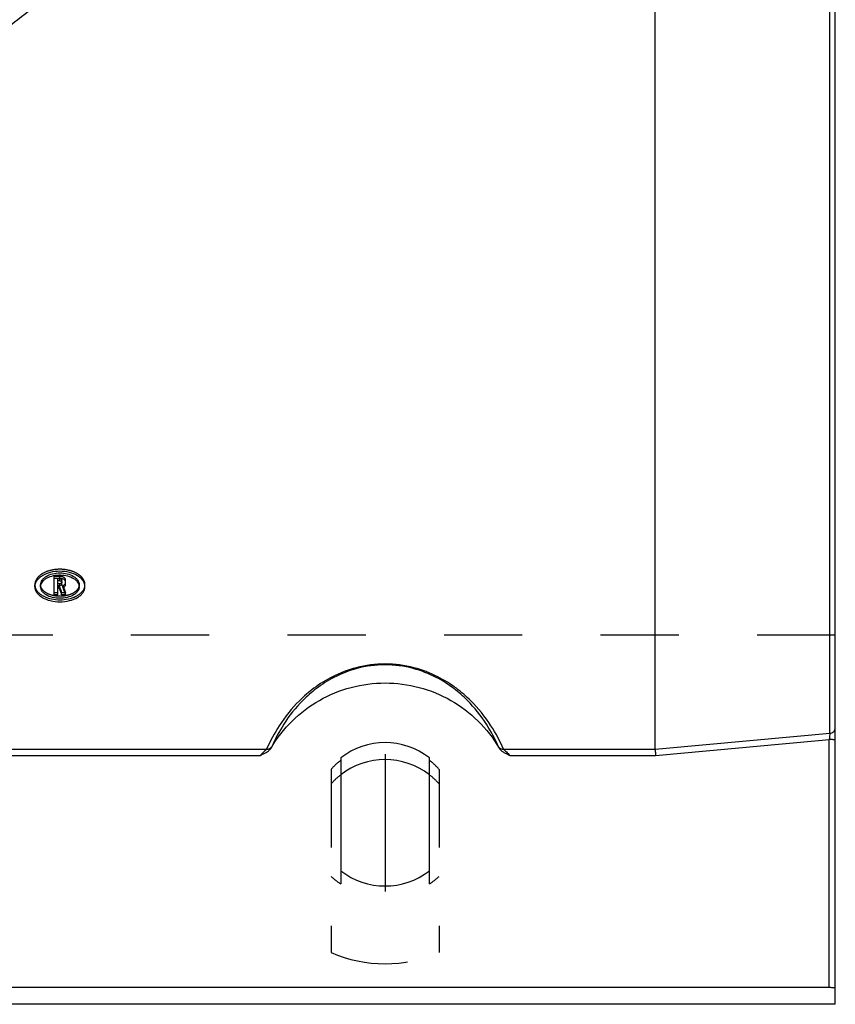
# Model space of a CAD drawing. Header units: millimetres. Extents: x 397 to 603, y 378 to 622.
# Tile 4 of 10: x 530 to 597, y 382 to 465. Entities that reach past the tile are written whole.
import ezdxf

# ---------------------------------------------------------------- set-up
doc = ezdxf.new("R2010")
doc.units = ezdxf.units.MM
doc.header["$LTSCALE"] = 65.185185
doc.linetypes.add('CENTER', pattern=[0.6, 0.375, -0.075, 0.075, -0.075])
doc.linetypes.add('HIDDEN', pattern=[0.2, 0.1, -0.1])
for name, color, linetype in [('FASEN', 7, 'CONTINUOUS'), ('FLAECHEN', 7, 'CONTINUOUS'), ('KOERPER', 7, 'CONTINUOUS'), ('KONST.EL_MIT_GEO', 7, 'CONTINUOUS')]:
    doc.layers.add(name, color=color, linetype=linetype)

msp = doc.modelspace()

# ---------------------------------------------------------------- linework, layer by layer
at = {"layer": 'FASEN', "color": 7, "linetype": 'Continuous'}
msp.add_circle((500, 500), 41.605, dxfattribs=at)
at = {"layer": 'FLAECHEN', "color": 8, "linetype": 'HIDDEN'}
msp.add_line((597.5, 413.259), (402.5, 413.259), dxfattribs=at)
at = {"layer": 'FLAECHEN', "color": 7, "linetype": 'Continuous'}
msp.add_line((597.5, 382.5), (402.5, 382.5), dxfattribs=at)
at = {"layer": 'KOERPER', "color": 7, "linetype": 'Continuous'}
for p, q in [((556.3, 403.024), (556.3, 393.626)), ((563.7, 393.626), (563.7, 403.024))]:
    msp.add_line(p, q, dxfattribs=at)
at = {"layer": 'KOERPER', "color": 8, "linetype": 'HIDDEN'}
for p, q in [((555.5, 402.071), (555.5, 386.82)), ((564.5, 402.071), (564.5, 386.82)), ((556.3, 393.626), (556.3, 392.533)), ((563.7, 392.533), (563.7, 393.626))]:
    msp.add_line(p, q, dxfattribs=at)
at = {"layer": 'KOERPER', "color": 7, "linetype": 'Continuous'}
for centre, start, end in [((560, 398.27), 52.10672, 127.89328), ((560, 398.38), 232.10672, 307.89328)]:
    msp.add_arc(centre, 6.024, start, end, dxfattribs=at)
at = {"layer": 'KOERPER', "color": 8, "linetype": 'HIDDEN'}
for centre, radius, start, end in [((559.989, 398.09), 6, 127.93903, 138.43095), ((560.011, 398.09), 6, 41.56905, 52.06097), ((559.99, 398.165), 6.733, 228.17527, 236.76721), ((560.01, 398.165), 6.733, 303.23279, 311.82473)]:
    msp.add_arc(centre, radius, start, end, dxfattribs=at)
at = {"layer": 'KONST.EL_MIT_GEO', "color": 7, "linetype": 'Continuous'}
for p, q in [((597.5, 382.5), (597.5, 617.5)), ((597.044, 405.072), (597.044, 594.928)), ((582.5, 403.751), (582.5, 492.683)), ((532.913, 417.97), (532.43, 417.97)), ((532.43, 416.606), (532.43, 417.97)), ((532.913, 417.94), (532.751, 417.94)), ((532.751, 417.366), (532.751, 417.94)), ((532.913, 417.773), (532.751, 417.773)), ((532.913, 417.773), (532.913, 417.94)), ((533.072, 417.462), (533.072, 417.843)), ((533.393, 417.462), (533.393, 417.676)), ((531.309, 417.283), (531.309, 417.451)), ((532.751, 416.774), (532.43, 416.774)), ((532.913, 417.366), (532.751, 417.366)), ((532.851, 417.338), (532.751, 417.338)), ((532.751, 416.606), (532.751, 417.338)), ((532.851, 417.171), (532.751, 417.171)), ((532.851, 417.171), (532.851, 417.338)), ((533.325, 416.774), (533.058, 416.774)), ((533.058, 416.606), (533.058, 416.774)), ((533.163, 417.214), (533.163, 417.381)), ((534.517, 417.283), (534.517, 417.451)), ((532.751, 416.606), (532.43, 416.606)), ((533.387, 416.606), (533.058, 416.606)), ((597, 383.915), (597, 404.553)), ((449.873, 403.751), (550.127, 403.751)), ((569.873, 403.751), (582.5, 403.751)), ((450.386, 403.238), (549.614, 403.238)), ((570.386, 403.238), (582.522, 403.238)), ((403, 383.915), (597, 383.915))]:
    msp.add_line(p, q, dxfattribs=at)
at = {"layer": 'KONST.EL_MIT_GEO', "color": 8, "linetype": 'HIDDEN'}
for p, q in [((532.913, 418.138), (532.43, 418.138)), ((532.43, 417.97), (532.43, 418.138)), ((532.913, 417.533), (532.751, 417.533)), ((532.913, 417.97), (532.913, 418.138)), ((532.913, 417.366), (532.913, 417.533)), ((533.393, 417.676), (533.393, 417.843)), ((530.827, 417.451), (530.827, 417.442)), ((530.827, 417.283), (530.827, 417.451)), ((531.31, 417.442), (531.309, 417.451)), ((533.387, 416.774), (533.325, 416.774)), ((533.387, 416.606), (533.387, 416.774)), ((534.517, 417.451), (534.517, 417.442)), ((535, 417.283), (535, 417.451)), ((535, 417.442), (535, 417.451))]:
    msp.add_line(p, q, dxfattribs=at)
at = {"layer": 'KONST.EL_MIT_GEO', "color": 2, "linetype": 'CENTER'}
msp.add_line((560, 403.325), (560, 391.91), dxfattribs=at)
at = {"layer": 'KONST.EL_MIT_GEO', "color": 7, "linetype": 'Continuous'}
for centre, radius, start, end in [((499.703, 499.769), 43.169, 303.5958, 327.34172), ((532.913, 417.195), 0.775, 86.2956, 90.00079), ((532.913, 417.683), 0.257, 87.6781, 89.99903), ((531.626, 417.455), 0.8, 187.44669, 197.36969), ((533.915, 417.283), 0.602, 0.05067, 10.90362), ((534.2, 417.455), 0.8, 342.6303, 352.55331), ((560, 396.856), 6.024, 52.10221, 127.89779)]:
    msp.add_arc(centre, radius, start, end, dxfattribs=at)
at = {"layer": 'KONST.EL_MIT_GEO', "color": 8, "linetype": 'HIDDEN'}
for centre, radius, start, end in [((531.598, 417.451), 0.772, 180.60666, 186.17691), ((531.603, 417.451), 0.777, 186.1748, 187.3858), ((534.223, 417.451), 0.777, 352.6142, 353.8252), ((534.228, 417.451), 0.772, 353.82309, 359.39334), ((559.989, 396.878), 6, 127.9433, 138.43113), ((560.011, 396.878), 6, 41.56887, 52.0567), ((560, 397.019), 11.148, 246.19227, 293.80773)]:
    msp.add_arc(centre, radius, start, end, dxfattribs=at)
at = {"layer": 'KONST.EL_MIT_GEO', "color": 7, "linetype": 'Continuous'}
for centre, major_axis, start_param, end_param in [((534.342, 500), (-13.14, 103.772), -3.81419, -3.805141), ((534.342, 500), (-13.165, 103.972), -3.814065, -3.805033), ((534.671, 500), (-13.165, 103.972), -3.814744, -3.805033)]:
    msp.add_ellipse(centre, major_axis=major_axis, ratio=0.182047, start_param=start_param, end_param=end_param, dxfattribs=at)
at = {"layer": 'KONST.EL_MIT_GEO', "color": 8, "linetype": 'HIDDEN'}
msp.add_ellipse((534.671, 500), major_axis=(-13.14, 103.772), ratio=0.182047, start_param=-3.81487, end_param=-3.805141, dxfattribs=at)
at = {"layer": 'KONST.EL_MIT_GEO', "color": 7, "linetype": 'Continuous'}
for points, knots in [([(540.608, 477.163), (539.551, 475.392), (537.196, 471.997), (533.014, 467.433), (528.266, 463.465), (524.777, 461.256), (522.968, 460.27)], [0, 0, 0, 0, 0.250492, 0.50012, 0.74968, 1, 1, 1, 1]), ([(535, 417.283), (535, 417.367), (534.971, 417.541), (534.846, 417.785), (534.648, 418.008), (534.284, 418.277), (533.696, 418.508), (532.913, 418.601), (532.13, 418.508), (531.542, 418.277), (531.178, 418.008), (530.98, 417.785), (530.856, 417.541), (530.827, 417.367), (530.827, 417.283)], [0, 0, 0, 0, 0.046905, 0.096846, 0.151748, 0.212422, 0.349432, 0.5, 0.650568, 0.787578, 0.848252, 0.903154, 0.953095, 1, 1, 1, 1]), ([(531.309, 417.451), (531.309, 417.515), (531.332, 417.648), (531.428, 417.836), (531.58, 418.006), (531.86, 418.213), (532.312, 418.389), (532.913, 418.46), (533.515, 418.389), (533.967, 418.213), (534.247, 418.006), (534.399, 417.836), (534.495, 417.648), (534.517, 417.515), (534.517, 417.451)], [0, 0, 0, 0, 0.046918, 0.09683, 0.151688, 0.212328, 0.349343, 0.5, 0.650657, 0.787672, 0.848312, 0.90317, 0.953082, 1, 1, 1, 1]), ([(531.309, 417.283), (531.309, 417.345), (531.33, 417.473), (531.419, 417.654), (531.56, 417.82), (531.822, 418.023), (532.247, 418.203), (532.822, 418.289), (533.408, 418.243), (533.86, 418.095), (534.155, 417.913), (534.326, 417.759), (534.448, 417.586), (534.494, 417.459), (534.506, 417.397)], [0, 0, 0, 0, 0.046417, 0.095605, 0.149411, 0.208695, 0.342602, 0.490783, 0.641011, 0.780415, 0.843118, 0.900262, 0.952143, 1, 1, 1, 1]), ([(532.913, 417.773), (532.934, 417.773), (532.973, 417.769), (533.024, 417.749), (533.061, 417.718), (533.072, 417.689), (533.072, 417.676)], [0, 0, 0, 0, 0.302244, 0.576895, 0.807136, 1, 1, 1, 1]), ([(533.072, 417.462), (533.072, 417.45), (533.061, 417.421), (533.024, 417.39), (532.973, 417.37), (532.934, 417.366), (532.913, 417.366)], [0, 0, 0, 0, 0.19233, 0.422338, 0.697225, 1, 1, 1, 1]), ([(532.924, 417.94), (532.939, 417.94), (532.959, 417.937), (532.979, 417.932), (532.983, 417.93)], [0, 0, 0, 0, 0.756517, 1, 1, 1, 1]), ([(533.393, 417.676), (533.393, 417.713), (533.366, 417.793), (533.267, 417.884), (533.128, 417.946), (533.02, 417.965), (532.963, 417.969)], [0, 0, 0, 0, 0.195304, 0.424792, 0.69715, 1, 1, 1, 1]), ([(532.983, 417.93), (533.007, 417.923), (533.048, 417.905), (533.072, 417.862), (533.072, 417.843)], [0, 0, 0, 0, 0.566227, 1, 1, 1, 1]), ([(533.163, 417.381), (533.186, 417.389), (533.263, 417.423), (533.334, 417.48), (533.365, 417.532)], [0, 0, 0, 0, 0.282736, 1, 1, 1, 1]), ([(533.163, 417.214), (533.197, 417.226), (533.257, 417.255), (533.332, 417.314), (533.381, 417.384), (533.393, 417.437), (533.393, 417.462)], [0, 0, 0, 0, 0.296014, 0.558723, 0.789482, 1, 1, 1, 1]), ([(533.365, 417.532), (533.369, 417.54), (533.385, 417.57), (533.393, 417.605), (533.393, 417.63)], [0, 0, 0, 0, 0.260709, 1, 1, 1, 1]), ([(530.827, 417.283), (530.827, 417.2), (530.855, 417.028), (530.98, 416.787), (531.178, 416.57), (531.544, 416.309), (532.133, 416.09), (532.913, 416.003), (533.694, 416.09), (534.283, 416.309), (534.648, 416.57), (534.846, 416.787), (534.971, 417.028), (535, 417.2), (535, 417.283)], [0, 0, 0, 0, 0.046965, 0.096616, 0.151113, 0.211481, 0.348577, 0.5, 0.651423, 0.788519, 0.848887, 0.903384, 0.953035, 1, 1, 1, 1]), ([(530.863, 417.216), (530.886, 417.143), (530.955, 416.996), (531.115, 416.8), (531.327, 416.625), (531.683, 416.419), (532.218, 416.246), (532.913, 416.177), (533.609, 416.246), (534.144, 416.419), (534.5, 416.625), (534.712, 416.8), (534.871, 416.996), (534.941, 417.143), (534.964, 417.216)], [0, 0, 0, 0, 0.047617, 0.099126, 0.155495, 0.216958, 0.352997, 0.5, 0.647003, 0.783042, 0.844505, 0.900874, 0.952383, 1, 1, 1, 1]), ([(534.517, 417.283), (534.517, 417.219), (534.495, 417.087), (534.399, 416.902), (534.247, 416.734), (533.966, 416.533), (533.513, 416.364), (532.913, 416.296), (532.313, 416.364), (531.861, 416.533), (531.58, 416.734), (531.428, 416.902), (531.332, 417.087), (531.309, 417.219), (531.309, 417.283)], [0, 0, 0, 0, 0.046958, 0.096643, 0.151187, 0.211591, 0.348676, 0.5, 0.651324, 0.788409, 0.848813, 0.903357, 0.953042, 1, 1, 1, 1]), ([(569.873, 403.751), (569.572, 404.429), (568.797, 405.874), (567.435, 407.575), (565.899, 408.905), (564.329, 409.887), (562.331, 410.651), (560, 410.953), (557.669, 410.651), (555.671, 409.887), (554.101, 408.905), (552.565, 407.575), (551.203, 405.874), (550.428, 404.429), (550.127, 403.751)], [0, 0, 0, 0, 0.08653, 0.190627, 0.252224, 0.32296, 0.405718, 0.5, 0.594282, 0.677039, 0.747776, 0.809373, 0.91347, 1, 1, 1, 1]), ([(569.444, 403.959), (569.159, 404.603), (568.428, 405.98), (567.142, 407.603), (565.688, 408.88), (564.192, 409.831), (562.266, 410.583), (560, 410.884), (557.734, 410.583), (555.808, 409.831), (554.312, 408.88), (552.858, 407.603), (551.572, 405.98), (550.841, 404.603), (550.556, 403.959)], [0, 0, 0, 0, 0.085814, 0.18903, 0.250213, 0.320747, 0.403985, 0.5, 0.596015, 0.679252, 0.749787, 0.810969, 0.914186, 1, 1, 1, 1]), ([(550.504, 403.849), (550.985, 404.667), (552.168, 406.186), (554.465, 407.926), (557.136, 409.02), (560, 409.393), (562.864, 409.02), (565.535, 407.926), (567.832, 406.186), (569.015, 404.667), (569.496, 403.849)], [0, 0, 0, 0, 0.124785, 0.249734, 0.374826, 0.5, 0.625174, 0.750266, 0.875215, 1, 1, 1, 1]), ([(597.044, 405.072), (597.105, 405.077), (597.224, 405.107), (597.375, 405.211), (597.476, 405.359), (597.5, 405.475), (597.5, 405.532)], [0, 0, 0, 0, 0.258988, 0.512421, 0.758698, 1, 1, 1, 1]), ([(597.044, 405.072), (597.039, 405.002), (597.024, 404.829), (597.009, 404.656), (597, 404.553)], [0, 0, 0, 0, 0.402664, 1, 1, 1, 1]), ([(597.5, 404.502), (597.5, 404.507), (597.484, 404.516), (597.457, 404.523), (597.41, 404.532), (597.349, 404.539), (597.274, 404.545), (597.156, 404.551), (597.064, 404.553), (597, 404.553)], [0, 0, 0, 0, 0.027129, 0.086234, 0.178907, 0.302379, 0.452216, 0.62283, 1, 1, 1, 1]), ([(549.614, 403.238), (549.697, 403.276), (549.864, 403.351), (550.108, 403.476), (550.335, 403.631), (550.458, 403.77), (550.504, 403.849)], [0, 0, 0, 0, 0.250505, 0.500904, 0.750906, 1, 1, 1, 1]), ([(550.127, 403.751), (550.097, 403.717), (550.02, 403.643), (549.896, 403.522), (549.756, 403.385), (549.662, 403.288), (549.614, 403.238)], [0, 0, 0, 0, 0.189378, 0.439718, 0.715566, 1, 1, 1, 1]), ([(550.127, 403.751), (550.211, 403.746), (550.382, 403.775), (550.514, 403.891), (550.556, 403.959)], [0, 0, 0, 0, 0.511358, 1, 1, 1, 1]), ([(550.556, 403.959), (550.553, 403.951), (550.536, 403.914), (550.518, 403.877), (550.504, 403.849)], [0, 0, 0, 0, 0.209626, 1, 1, 1, 1]), ([(569.444, 403.959), (569.447, 403.951), (569.464, 403.914), (569.482, 403.877), (569.496, 403.849)], [0, 0, 0, 0, 0.209626, 1, 1, 1, 1]), ([(569.444, 403.959), (569.486, 403.891), (569.618, 403.775), (569.789, 403.746), (569.873, 403.751)], [0, 0, 0, 0, 0.488642, 1, 1, 1, 1]), ([(569.496, 403.849), (569.542, 403.77), (569.665, 403.631), (569.892, 403.476), (570.136, 403.351), (570.303, 403.276), (570.386, 403.238)], [0, 0, 0, 0, 0.249093, 0.499095, 0.749495, 1, 1, 1, 1]), ([(569.873, 403.751), (569.903, 403.717), (569.98, 403.643), (570.104, 403.522), (570.244, 403.385), (570.338, 403.288), (570.386, 403.238)], [0, 0, 0, 0, 0.189378, 0.439718, 0.715566, 1, 1, 1, 1]), ([(582.5, 403.751), (582.5, 403.739), (582.502, 403.711), (582.504, 403.643), (582.509, 403.537), (582.515, 403.394), (582.519, 403.291), (582.522, 403.238)], [0, 0, 0, 0, 0.070559, 0.162465, 0.400375, 0.689384, 1, 1, 1, 1]), ([(597, 383.915), (597.064, 383.915), (597.156, 383.913), (597.274, 383.907), (597.349, 383.901), (597.41, 383.894), (597.457, 383.885), (597.484, 383.878), (597.5, 383.869), (597.5, 383.864)], [0, 0, 0, 0, 0.377172, 0.547784, 0.69762, 0.821093, 0.913767, 0.972871, 1, 1, 1, 1])]:
    msp.add_open_spline(points, degree=3, knots=knots, dxfattribs=at)
at = {"layer": 'KONST.EL_MIT_GEO', "color": 8, "linetype": 'HIDDEN'}
for points, knots in [([(535, 417.451), (535, 417.534), (534.971, 417.708), (534.846, 417.952), (534.648, 418.175), (534.284, 418.444), (533.696, 418.675), (532.913, 418.768), (532.13, 418.675), (531.542, 418.444), (531.178, 418.175), (530.98, 417.952), (530.856, 417.708), (530.827, 417.534), (530.827, 417.451)], [0, 0, 0, 0, 0.04691, 0.096856, 0.151761, 0.212436, 0.349442, 0.5, 0.650558, 0.787564, 0.848239, 0.903144, 0.95309, 1, 1, 1, 1]), ([(533.393, 417.843), (533.393, 417.882), (533.361, 417.969), (533.249, 418.063), (533.093, 418.124), (532.975, 418.138), (532.913, 418.138)], [0, 0, 0, 0, 0.192923, 0.423281, 0.697909, 1, 1, 1, 1]), ([(533.072, 417.63), (533.072, 417.617), (533.061, 417.588), (533.024, 417.557), (532.973, 417.538), (532.934, 417.533), (532.913, 417.533)], [0, 0, 0, 0, 0.19235, 0.422362, 0.697241, 1, 1, 1, 1]), ([(534.517, 417.442), (534.516, 417.379), (534.492, 417.247), (534.395, 417.063), (534.242, 416.897), (533.961, 416.698), (533.511, 416.53), (532.913, 416.464), (532.316, 416.53), (531.865, 416.698), (531.585, 416.897), (531.432, 417.063), (531.334, 417.247), (531.31, 417.379), (531.31, 417.442)], [0, 0, 0, 0, 0.046954, 0.096711, 0.151343, 0.211807, 0.348864, 0.5, 0.651136, 0.788193, 0.848657, 0.903289, 0.953046, 1, 1, 1, 1])]:
    msp.add_open_spline(points, degree=3, knots=knots, dxfattribs=at)
at = {"layer": 'KONST.EL_MIT_GEO', "color": 7, "linetype": 'Continuous'}
for points in [[(582.5, 403.752), (587.348, 404.191), (592.196, 404.631), (597.044, 405.072)], [(582.522, 403.238), (587.348, 403.676), (592.174, 404.114), (597, 404.553)]]:
    msp.add_open_spline(points, degree=3, dxfattribs=at)

doc.saveas('drawing.dxf')
